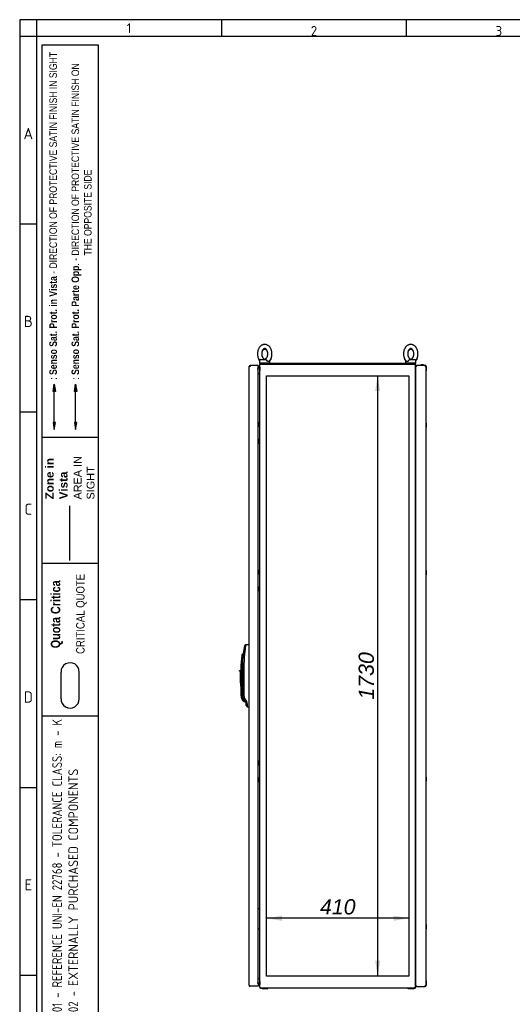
# Paper-space layout 'Layout1' of a CAD drawing. Extents: x 100 to 6593, y 169 to 4601.
# Tile 2 of 8: x 100 to 1520, y 1764 to 4601. Entities that reach past the tile are written whole.
import ezdxf
from ezdxf.lldxf.tags import DXFTag

# ---------------------------------------------------------------- set-up
doc = ezdxf.new("R2010")
doc.units = 0
doc.header["$LTSCALE"] = 16
doc.layers.get('0').update_dxf_attribs({"linetype": 'CONTINUOUS'})
for name, color, linetype in [('_TRANSLATION', 7, 'CONTINUOUS'), ('AE00100_03', 7, 'CONTINUOUS'), ('AE00198_03', 7, 'CONTINUOUS'), ('AE00219_03', 7, 'CONTINUOUS'), ('AE00500_10', 7, 'CONTINUOUS'), ('AE00715_01', 7, 'CONTINUOUS'), ('AE00992_10', 7, 'CONTINUOUS'), ('DEFAULT', 7, 'CONTINUOUS'), ('DV2__TRANSLATION', 7, 'CONTINUOUS'), ('F0000000_02', 7, 'CONTINUOUS'), ('F0000000_08', 7, 'CONTINUOUS'), ('F0000000_47', 7, 'CONTINUOUS'), ('F0000000_48', 7, 'CONTINUOUS'), ('F0000000_87', 7, 'CONTINUOUS'), ('F0000000_91', 7, 'CONTINUOUS'), ('F0000001_37', 7, 'CONTINUOUS')]:
    doc.layers.add(name, color=color, linetype=linetype)
doc.styles.add('SEACAD_ARIAL', font='arial.ttf')
doc.styles.add('SEACAD_ARIALI', font='ariali.ttf')
tags = doc.linetypes.add('CENTER2', pattern=[28.575, 19.05, -3.175, 3.175, -3.175]).pattern_tags.tags
tags[10:11] = [DXFTag(74, 4), DXFTag(75, 0), DXFTag(340, '0'), DXFTag(46, 0.0), DXFTag(50, 0.0), DXFTag(44, 0.0), DXFTag(45, 0.0)]
tags[8:9] = [DXFTag(74, 4), DXFTag(75, 0), DXFTag(340, '0'), DXFTag(46, 0.0), DXFTag(50, 0.0), DXFTag(44, 0.0), DXFTag(45, 0.0)]
tags[6:7] = [DXFTag(74, 4), DXFTag(75, 0), DXFTag(340, '0'), DXFTag(46, 0.0), DXFTag(50, 0.0), DXFTag(44, 0.0), DXFTag(45, 0.0)]
tags[4:5] = [DXFTag(74, 4), DXFTag(75, 0), DXFTag(340, '0'), DXFTag(46, 0.0), DXFTag(50, 0.0), DXFTag(44, 0.0), DXFTag(45, 0.0)]
tags = doc.linetypes.add('DASHDOT2', pattern=[12.7, 6.35, -3.175, 0, -3.175]).pattern_tags.tags
tags[10:11] = [DXFTag(74, 4), DXFTag(75, 0), DXFTag(340, '0'), DXFTag(46, 0.0), DXFTag(50, 0.0), DXFTag(44, 0.0), DXFTag(45, 0.0)]
tags[8:9] = [DXFTag(74, 4), DXFTag(75, 0), DXFTag(340, '0'), DXFTag(46, 0.0), DXFTag(50, 0.0), DXFTag(44, 0.0), DXFTag(45, 0.0)]
tags[6:7] = [DXFTag(74, 4), DXFTag(75, 0), DXFTag(340, '0'), DXFTag(46, 0.0), DXFTag(50, 0.0), DXFTag(44, 0.0), DXFTag(45, 0.0)]
tags[4:5] = [DXFTag(74, 4), DXFTag(75, 0), DXFTag(340, '0'), DXFTag(46, 0.0), DXFTag(50, 0.0), DXFTag(44, 0.0), DXFTag(45, 0.0)]
tags = doc.linetypes.add('HIDDEN2', pattern=[4.7625, 3.175, -1.5875]).pattern_tags.tags
tags[6:7] = [DXFTag(74, 4), DXFTag(75, 0), DXFTag(340, '0'), DXFTag(46, 0.0), DXFTag(50, 0.0), DXFTag(44, 0.0), DXFTag(45, 0.0)]
tags[4:5] = [DXFTag(74, 4), DXFTag(75, 0), DXFTag(340, '0'), DXFTag(46, 0.0), DXFTag(50, 0.0), DXFTag(44, 0.0), DXFTag(45, 0.0)]
doc.dimstyles.new('ISO', dxfattribs={"dimtxt": 16.5, "dimasz": 16.5, "dimexe": 8.25, "dimexo": 8.25, "dimgap": 4.125, "dimtad": 1, "dimdec": 1, "dimtxsty": 'SEACAD_ARIAL', "dimblk1": '_SE_FILLED', "dimblk2": '_SE_FILLED', "dimsah": 1, "dimcen": 8.25, "dimazin": 3, "dimtfac": 0.7, "dimtdec": 3, "dimtmove": 0, "dimatfit": 3})

# ---------------------------------------------------------------- blocks, each defined once
blk = doc.blocks.new('DMBLK189')
at = {"layer": '_TRANSLATION', "linetype": 'CONTINUOUS'}
for points in [[(1124.6, 3531.6), (1139.3, 3531.6), (1132, 3575.6)], [(1124.6, 1889.6), (1132, 1845.6), (1139.3, 1889.6)]]:
    blk.add_hatch(color=7, dxfattribs=at).paths.add_polyline_path(points)
at = {"layer": '_TRANSLATION', "color": 7, "linetype": 'CONTINUOUS'}
blk.add_line((1132, 1845.6), (1132, 3575.6), dxfattribs=at)
at = {"layer": '_TRANSLATION', "color": 7, "linetype": 'CONTINUOUS', "style": 'SEACAD_ARIALI'}
blk.add_text('1730', height=44, rotation=90, dxfattribs=at).set_placement((1121, 2642.2))
blk = doc.blocks.new('_SE_FILLED')
at = {"color": 0}
blk.add_line((0, 0), (-1, 0), dxfattribs=at)
blk.add_solid([(0, 0), (-1, -0.1665), (-1, 0.1665), (0, 0)], dxfattribs=at)
blk = doc.blocks.new('DMBLK190')
at = {"layer": '_TRANSLATION', "linetype": 'CONTINUOUS'}
for points in [[(855.8, 2019.6), (811.8, 2012.2), (855.8, 2004.9)], [(1177.8, 2019.6), (1177.8, 2004.9), (1221.8, 2012.2)]]:
    blk.add_hatch(color=7, dxfattribs=at).paths.add_polyline_path(points)
at = {"layer": '_TRANSLATION', "color": 7, "linetype": 'CONTINUOUS'}
blk.add_line((1221.8, 2012.2), (811.8, 2012.2), dxfattribs=at)
at = {"layer": '_TRANSLATION', "color": 7, "linetype": 'CONTINUOUS', "style": 'SEACAD_ARIALI'}
blk.add_text('410', height=44, dxfattribs=at).set_placement((965.5, 2023.2))

psp = doc.layouts.get("Layout1")

# ---------------------------------------------------------------- hatches: boundary and pattern name
at = {"linetype": 'CONTINUOUS'}
for points in [[(195.89, 3530.05), (202.87, 3530.05), (199.38, 3550.98)], [(257.61, 3530.05), (264.59, 3530.05), (261.1, 3550.98)], [(195.89, 3441.08), (199.38, 3420.14), (202.87, 3441.08)], [(257.61, 3441.08), (261.1, 3420.14), (264.59, 3441.08)]]:
    psp.add_hatch(color=7, dxfattribs=at).paths.add_polyline_path(points)

# ---------------------------------------------------------------- linework, layer by layer
at = {"color": 7, "linetype": 'CONTINUOUS'}
for p, q in [((99.75, 4601.42), (99.75, 175.35)), ((6593.47, 4601.42), (99.75, 4601.42)), ((681.28, 4601.42), (681.28, 4552.95)), ((1214.35, 4601.42), (1214.35, 4552.95)), ((148.21, 4011.81), (99.75, 4011.81)), ((199.38, 3441.08), (199.38, 3530.05)), ((148.21, 3470.67), (99.75, 3470.67)), ((325.9, 3397.56), (164.37, 3397.56)), ((325.9, 3034.36), (164.37, 3034.36)), ((325.9, 3034.36), (164.37, 3034.36)), ((148.21, 2929.52), (99.75, 2929.52)), ((219.04, 2644.78), (219.04, 2721.71)), ((271.38, 2644.78), (271.38, 2721.71)), ((325.9, 2594.36), (164.37, 2594.36)), ((148.21, 2388.38), (99.75, 2388.38)), ((148.21, 1847.24), (99.75, 1847.24))]:
    psp.add_line(p, q, dxfattribs=at)
at = {"color": 7, "linetype": 'HIDDEN2'}
psp.add_line((261.1, 3441.08), (261.1, 3530.05), dxfattribs=at)
at = {"color": 7, "linetype": 'DASHDOT2'}
psp.add_line((244.44, 3043.36), (244.44, 3200.37), dxfattribs=at)
at = {"color": 7, "linetype": 'CONTINUOUS'}
for points in [[(195.89, 3530.05), (199.38, 3550.98), (202.87, 3530.05), (195.89, 3530.05)], [(257.61, 3530.05), (261.1, 3550.98), (264.59, 3530.05), (257.61, 3530.05)], [(195.89, 3441.08), (199.38, 3420.14), (202.87, 3441.08), (195.89, 3441.08)], [(257.61, 3441.08), (261.1, 3420.14), (264.59, 3441.08), (257.61, 3441.08)]]:
    psp.add_lwpolyline(points, dxfattribs=at)
at = {"layer": 'AE00100_03', "color": 7, "linetype": 'CONTINUOUS'}
psp.add_line((1262.98, 3606.93), (1257.58, 3606.93), dxfattribs=at)
for centre, start, end in [((1257.58, 3605.63), 90, 180), ((1262.98, 3605.63), 0, 90)]:
    psp.add_arc(centre, 1.3, start, end, dxfattribs=at)
at = {"layer": 'AE00198_03', "color": 7, "linetype": 'CONTINUOUS'}
for p, q in [((787.08, 3438.38), (787.08, 3427.88)), ((787.78, 3438.38), (787.08, 3438.38)), ((787.08, 3427.88), (787.78, 3427.88)), ((787.08, 3393.38), (787.08, 3382.88)), ((787.78, 3393.38), (787.08, 3393.38)), ((787.08, 3382.88), (787.78, 3382.88)), ((787.08, 3013.38), (787.08, 3002.88)), ((787.78, 3013.38), (787.08, 3013.38)), ((787.08, 3002.88), (787.78, 3002.88)), ((787.08, 2968.38), (787.08, 2957.88)), ((787.78, 2968.38), (787.08, 2968.38)), ((787.08, 2957.88), (787.78, 2957.88)), ((787.08, 2463.38), (787.08, 2452.88)), ((787.78, 2463.38), (787.08, 2463.38)), ((787.08, 2452.88), (787.78, 2452.88)), ((787.08, 2418.38), (787.08, 2407.88)), ((787.78, 2418.38), (787.08, 2418.38)), ((787.08, 2407.88), (787.78, 2407.88)), ((787.08, 2027.88), (787.08, 2038.38)), ((787.78, 2038.38), (787.08, 2038.38)), ((787.08, 2027.88), (787.78, 2027.88)), ((787.08, 1982.88), (787.08, 1993.38)), ((787.78, 1993.38), (787.08, 1993.38)), ((787.08, 1982.88), (787.78, 1982.88))]:
    psp.add_line(p, q, dxfattribs=at)
at = {"layer": 'AE00219_03', "color": 7, "linetype": 'CONTINUOUS'}
for p, q in [((1271.48, 3601.63), (1271.28, 3601.63)), ((1271.28, 3589.63), (1271.48, 3589.63)), ((1271.48, 3601.63), (1271.48, 3589.63)), ((1271.48, 3439.13), (1271.28, 3439.13)), ((1271.48, 3439.13), (1271.48, 3427.13)), ((1271.28, 3427.13), (1271.48, 3427.13)), ((1271.48, 3014.13), (1271.28, 3014.13)), ((1271.48, 3014.13), (1271.48, 3002.13)), ((1271.28, 3002.13), (1271.48, 3002.13)), ((1271.48, 2419.13), (1271.28, 2419.13)), ((1271.48, 2419.13), (1271.48, 2407.13)), ((1271.28, 2407.13), (1271.48, 2407.13)), ((1271.48, 1994.13), (1271.28, 1994.13)), ((1271.48, 1994.13), (1271.48, 1982.13)), ((1271.28, 1982.13), (1271.48, 1982.13)), ((1271.48, 1831.63), (1271.28, 1831.63)), ((1271.28, 1819.63), (1271.48, 1819.63)), ((1271.48, 1831.63), (1271.48, 1819.63))]:
    psp.add_line(p, q, dxfattribs=at)
at = {"layer": 'AE00500_10', "color": 7, "linetype": 'CONTINUOUS'}
for p, q in [((791.78, 3600.33), (792.28, 3600.33)), ((791.78, 3600.3), (791.78, 3600.33)), ((791.78, 3600.3), (791.78, 3595.65)), ((791.78, 3595.6), (791.78, 3595.65)), ((791.78, 3595.6), (791.78, 3590.95)), ((791.78, 3590.93), (791.78, 3590.95)), ((792.28, 3590.93), (791.78, 3590.93)), ((1241.28, 3600.33), (1241.78, 3600.33)), ((1241.78, 3590.93), (1241.28, 3590.93)), ((1241.78, 3438.55), (1241.28, 3438.55)), ((1241.28, 3427.71), (1241.78, 3427.71)), ((1241.78, 3393.55), (1241.28, 3393.55)), ((1241.28, 3382.71), (1241.78, 3382.71)), ((1241.78, 3013.55), (1241.28, 3013.55)), ((1241.28, 3002.71), (1241.78, 3002.71)), ((1241.78, 2968.55), (1241.28, 2968.55)), ((1241.28, 2957.71), (1241.78, 2957.71)), ((1241.78, 2463.55), (1241.28, 2463.55)), ((1241.28, 2452.71), (1241.78, 2452.71)), ((1241.78, 2418.55), (1241.28, 2418.55)), ((1241.28, 2407.71), (1241.78, 2407.71)), ((1241.78, 2038.55), (1241.28, 2038.55)), ((1241.28, 2027.71), (1241.78, 2027.71)), ((1241.78, 1993.55), (1241.28, 1993.55)), ((1241.28, 1982.71), (1241.78, 1982.71)), ((791.78, 1830.33), (792.28, 1830.33)), ((791.78, 1830.3), (791.78, 1830.33)), ((791.78, 1830.3), (791.78, 1825.65)), ((791.78, 1825.6), (791.78, 1825.65)), ((791.78, 1825.6), (791.78, 1820.95)), ((791.78, 1820.93), (791.78, 1820.95)), ((792.28, 1820.93), (791.78, 1820.93)), ((1241.28, 1830.33), (1241.78, 1830.33)), ((1241.78, 1820.93), (1241.28, 1820.93))]:
    psp.add_line(p, q, dxfattribs=at)
at = {"layer": 'AE00715_01', "color": 7, "linetype": 'CONTINUOUS'}
for p, q in [((791.28, 3619.13), (791.28, 3612.13)), ((821.28, 3612.13), (791.28, 3612.13)), ((791.28, 3612.13), (791.28, 3610.63)), ((795.08, 3610.63), (791.28, 3610.63)), ((794.28, 3622.13), (809.59, 3622.13)), ((821.28, 3612.13), (821.28, 3619.13)), ((821.28, 3610.63), (821.28, 3612.13)), ((1212.28, 3619.13), (1212.28, 3612.13)), ((1242.28, 3612.13), (1212.28, 3612.13)), ((1212.28, 3612.13), (1212.28, 3610.63)), ((1223.98, 3622.13), (1239.28, 3622.13)), ((1242.28, 3610.63), (1238.48, 3610.63)), ((1242.28, 3612.13), (1242.28, 3619.13)), ((1242.28, 3610.63), (1242.28, 3612.13))]:
    psp.add_line(p, q, dxfattribs=at)
for centre, start, end in [((794.28, 3619.13), 90, 180), ((818.28, 3619.13), 0, 10.49908), ((1215.28, 3619.13), 169.45165, 180), ((1239.28, 3619.13), 0, 90)]:
    psp.add_arc(centre, 3, start, end, dxfattribs=at)
for points, knots in [([(806.28, 3665.63), (805.67, 3665.61), (804.37, 3665.57), (802.1, 3665.16), (799.7, 3664.34), (797.38, 3663.16), (795.19, 3661.64), (793.16, 3659.79), (791.32, 3657.63), (789.68, 3655.18), (788.28, 3652.48), (787.14, 3649.58), (786.27, 3646.51), (785.7, 3643.33), (785.41, 3640.08), (785.43, 3636.81), (785.75, 3633.56), (786.36, 3630.38), (787.27, 3627.3), (788.46, 3624.38), (789.84, 3621.81), (790.88, 3620.31), (791.38, 3619.65)], [0, 0, 0, 0, 0.02980923, 0.07501223, 0.12022554, 0.16577384, 0.21192284, 0.25882351, 0.30648961, 0.35481088, 0.4036043, 0.45268022, 0.50188666, 0.55112672, 0.60038415, 0.64967612, 0.69903741, 0.74849653, 0.79809054, 0.84783795, 0.89771944, 0.93858819, 0.93858819, 0.93858819, 0.93858819]), ([(818.75, 3616.95), (819.08, 3617.25), (820, 3618.1), (821.5, 3619.98), (823.1, 3622.44), (824.47, 3625.18), (825.57, 3628.11), (826.4, 3631.2), (826.93, 3634.39), (827.17, 3637.64), (827.11, 3640.91), (826.75, 3644.16), (826.1, 3647.33), (825.15, 3650.39), (823.91, 3653.28), (822.4, 3655.98), (820.63, 3658.42), (818.62, 3660.57), (816.41, 3662.38), (814.04, 3663.81), (811.54, 3664.84), (809.07, 3665.46), (807.25, 3665.62), (806.39, 3665.63), (806.28, 3665.63)], [0, 0, 0, 0, 0.0208768, 0.0686522, 0.1170593, 0.1659101, 0.2150188, 0.2642384, 0.3134865, 0.3627528, 0.412058, 0.4614364, 0.5109186, 0.5605398, 0.6103146, 0.6602132, 0.7101014, 0.7597788, 0.8089798, 0.8574401, 0.9049893, 0.9516178, 0.9945962, 1, 1, 1, 1]), ([(1227.28, 3665.63), (1226.67, 3665.61), (1225.37, 3665.57), (1223.1, 3665.16), (1220.7, 3664.34), (1218.38, 3663.16), (1216.19, 3661.64), (1214.16, 3659.79), (1212.32, 3657.63), (1210.68, 3655.18), (1209.28, 3652.48), (1208.14, 3649.58), (1207.27, 3646.51), (1206.7, 3643.33), (1206.41, 3640.08), (1206.43, 3636.81), (1206.75, 3633.56), (1207.36, 3630.38), (1208.27, 3627.3), (1209.46, 3624.38), (1210.93, 3621.64), (1212.67, 3619.2), (1214.03, 3617.58), (1214.77, 3616.96), (1214.81, 3616.92)], [0, 0, 0, 0, 0.029805, 0.0750015, 0.1202083, 0.16575, 0.2118924, 0.2587863, 0.3064456, 0.3547599, 0.4035463, 0.4526152, 0.5018145, 0.5510475, 0.6002979, 0.6495827, 0.6989369, 0.748389, 0.7979758, 0.8477161, 0.8975904, 0.9474777, 0.9971882, 1, 1, 1, 1]), ([(1242.2, 3619.64), (1242.28, 3619.76), (1242.95, 3620.67), (1244.1, 3622.44), (1245.47, 3625.18), (1246.57, 3628.11), (1247.4, 3631.2), (1247.93, 3634.39), (1248.17, 3637.64), (1248.11, 3640.91), (1247.75, 3644.16), (1247.1, 3647.33), (1246.15, 3650.39), (1244.91, 3653.28), (1243.4, 3655.98), (1241.63, 3658.42), (1239.62, 3660.57), (1237.41, 3662.38), (1235.04, 3663.81), (1232.54, 3664.84), (1230.07, 3665.46), (1228.25, 3665.62), (1227.39, 3665.63), (1227.28, 3665.63)], [0.06167631, 0.06167631, 0.06167631, 0.06167631, 0.06880122, 0.11720056, 0.16604357, 0.21514443, 0.26435613, 0.3135964, 0.36285483, 0.41215213, 0.46152263, 0.51099685, 0.56061017, 0.61037695, 0.66026759, 0.71014779, 0.75981722, 0.80901038, 0.85746291, 0.9050045, 0.95162556, 0.99459706, 1, 1, 1, 1]), ([(806.28, 3653.63), (806.45, 3653.62), (806.93, 3653.61), (807.82, 3653.41), (808.94, 3652.9), (810.08, 3652.08), (811.22, 3650.94), (812.31, 3649.46), (813.27, 3647.7), (814.06, 3645.7), (814.66, 3643.51), (815.03, 3641.19), (815.17, 3638.8), (815.07, 3636.41), (814.73, 3634.07), (814.16, 3631.86), (813.4, 3629.85), (812.47, 3628.07), (811.43, 3626.58), (810.32, 3625.39), (809.2, 3624.52), (808.09, 3623.94), (806.99, 3623.64), (805.92, 3623.6), (804.81, 3623.82), (803.69, 3624.32), (802.55, 3625.12), (801.41, 3626.24), (800.31, 3627.72), (799.34, 3629.46), (798.54, 3631.45), (797.93, 3633.63), (797.55, 3635.94), (797.4, 3638.33), (797.49, 3640.73), (797.82, 3643.07), (798.37, 3645.28), (799.13, 3647.31), (800.04, 3649.1), (801.08, 3650.61), (802.19, 3651.81), (803.31, 3652.7), (804.42, 3653.29), (805.42, 3653.58), (805.99, 3653.62), (806.28, 3653.63)], [0, 0, 0, 0, 0.0112059, 0.0382351, 0.0623321, 0.0850074, 0.109134, 0.1325173, 0.1556401, 0.1787252, 0.2018496, 0.2250458, 0.2482984, 0.2715679, 0.2947977, 0.3179303, 0.3409317, 0.3637969, 0.3865737, 0.4093693, 0.4324034, 0.4561313, 0.4813733, 0.509506, 0.5368102, 0.5610198, 0.583751, 0.6079402, 0.6313474, 0.654476, 0.6775614, 0.7006825, 0.7238752, 0.7471258, 0.7703955, 0.793629, 0.8167675, 0.8397759, 0.8626474, 0.8854262, 0.9082175, 0.9312311, 0.9549084, 0.9800467, 1, 1, 1, 1]), ([(798.41, 3643.76), (798.63, 3644.46), (799.13, 3645.81), (800.04, 3647.6), (801.08, 3649.11), (802.19, 3650.31), (803.31, 3651.2), (804.42, 3651.79), (805.42, 3652.08), (805.99, 3652.12), (806.28, 3652.13)], [0.81676746, 0.81676746, 0.81676746, 0.81676746, 0.83977595, 0.86264736, 0.88542624, 0.90821748, 0.9312311, 0.95490844, 0.98004669, 1, 1, 1, 1]), ([(806.28, 3652.13), (806.45, 3652.12), (806.93, 3652.11), (807.82, 3651.91), (808.94, 3651.4), (810.08, 3650.58), (811.22, 3649.44), (812.31, 3647.96), (813.27, 3646.2), (813.8, 3644.87), (814.03, 3644.17)], [0, 0, 0, 0, 0.0112059, 0.03823506, 0.06233214, 0.08500736, 0.10913397, 0.13251729, 0.15564013, 0.17872524, 0.17872524, 0.17872524, 0.17872524]), ([(1227.28, 3653.63), (1227.45, 3653.62), (1227.93, 3653.61), (1228.82, 3653.41), (1229.94, 3652.9), (1231.08, 3652.08), (1232.22, 3650.94), (1233.31, 3649.46), (1234.27, 3647.7), (1235.06, 3645.7), (1235.66, 3643.51), (1236.03, 3641.19), (1236.17, 3638.8), (1236.07, 3636.41), (1235.73, 3634.07), (1235.16, 3631.86), (1234.4, 3629.85), (1233.47, 3628.07), (1232.43, 3626.58), (1231.32, 3625.39), (1230.2, 3624.52), (1229.09, 3623.94), (1227.99, 3623.64), (1226.92, 3623.6), (1225.81, 3623.82), (1224.69, 3624.32), (1223.55, 3625.12), (1222.41, 3626.24), (1221.31, 3627.72), (1220.34, 3629.46), (1219.54, 3631.45), (1218.93, 3633.63), (1218.55, 3635.94), (1218.4, 3638.33), (1218.49, 3640.73), (1218.82, 3643.07), (1219.37, 3645.28), (1220.13, 3647.31), (1221.04, 3649.1), (1222.08, 3650.61), (1223.19, 3651.81), (1224.31, 3652.7), (1225.42, 3653.29), (1226.42, 3653.58), (1226.99, 3653.62), (1227.28, 3653.63)], [0, 0, 0, 0, 0.0112059, 0.0382351, 0.0623321, 0.0850074, 0.109134, 0.1325173, 0.1556401, 0.1787252, 0.2018496, 0.2250458, 0.2482984, 0.2715679, 0.2947977, 0.3179303, 0.3409317, 0.3637969, 0.3865737, 0.4093693, 0.4324034, 0.4561313, 0.4813733, 0.509506, 0.5368102, 0.5610198, 0.583751, 0.6079402, 0.6313474, 0.654476, 0.6775614, 0.7006825, 0.7238752, 0.7471258, 0.7703955, 0.793629, 0.8167675, 0.8397759, 0.8626474, 0.8854262, 0.9082175, 0.9312311, 0.9549084, 0.9800467, 1, 1, 1, 1]), ([(1219.41, 3643.76), (1219.63, 3644.46), (1220.13, 3645.81), (1221.04, 3647.6), (1222.08, 3649.11), (1223.19, 3650.31), (1224.31, 3651.2), (1225.42, 3651.79), (1226.42, 3652.08), (1226.99, 3652.12), (1227.28, 3652.13)], [0.81676746, 0.81676746, 0.81676746, 0.81676746, 0.83977595, 0.86264736, 0.88542624, 0.90821748, 0.9312311, 0.95490844, 0.98004669, 1, 1, 1, 1]), ([(1227.28, 3652.13), (1227.45, 3652.12), (1227.93, 3652.11), (1228.82, 3651.91), (1229.94, 3651.4), (1231.08, 3650.58), (1232.22, 3649.44), (1233.31, 3647.96), (1234.27, 3646.2), (1234.8, 3644.87), (1235.03, 3644.17)], [0, 0, 0, 0, 0.0112059, 0.03823506, 0.06233214, 0.08500736, 0.10913397, 0.13251729, 0.15564013, 0.17872524, 0.17872524, 0.17872524, 0.17872524]), ([(786.89, 3627.12), (787.02, 3626.69), (787.49, 3625.24), (788.46, 3622.88), (789.84, 3620.31), (790.88, 3618.81), (791.38, 3618.15)], [0.77679264, 0.77679264, 0.77679264, 0.77679264, 0.79797584, 0.8477161, 0.89759043, 0.93845302, 0.93845302, 0.93845302, 0.93845302]), ([(809.59, 3622.13), (809.72, 3622.13), (809.85, 3622.11), (810.11, 3622.03), (810.24, 3621.96), (810.5, 3621.8), (810.63, 3621.71), (810.89, 3621.48), (811.02, 3621.35), (811.28, 3621.06), (811.41, 3620.91), (811.67, 3620.58), (811.79, 3620.41), (812.16, 3619.88), (812.39, 3619.5), (812.59, 3619.13)], [0, 0, 0, 0, 0.125, 0.125, 0.25, 0.25, 0.375, 0.375, 0.5, 0.5, 0.625, 0.625, 0.75, 0.75, 1, 1, 1, 1]), ([(818.77, 3616.92), (818.65, 3616.8), (818.53, 3616.7), (818.25, 3616.52), (818.1, 3616.44), (817.78, 3616.31), (817.61, 3616.26), (817.26, 3616.19), (817.08, 3616.18), (816.71, 3616.18), (816.52, 3616.19), (816.13, 3616.26), (815.93, 3616.31), (815.53, 3616.44), (815.33, 3616.52), (814.94, 3616.71), (814.74, 3616.82), (814.16, 3617.21), (813.79, 3617.52), (813.29, 3618.07), (813.13, 3618.27), (812.84, 3618.68), (812.71, 3618.9), (812.59, 3619.13)], [0.25625216, 0.25625216, 0.25625216, 0.25625216, 0.3125, 0.3125, 0.375, 0.375, 0.4375, 0.4375, 0.5, 0.5, 0.5625, 0.5625, 0.625, 0.625, 0.6875, 0.6875, 0.75, 0.75, 0.875, 0.875, 0.9375, 0.9375, 1, 1, 1, 1]), ([(821.2, 3618.14), (821.28, 3618.26), (821.95, 3619.17), (823.1, 3620.94), (824.47, 3623.68), (825.35, 3626.02), (825.77, 3627.43), (825.88, 3627.84)], [0.06167631, 0.06167631, 0.06167631, 0.06167631, 0.06880122, 0.11720056, 0.16604357, 0.21514443, 0.2346125, 0.2346125, 0.2346125, 0.2346125]), ([(1207.89, 3627.12), (1208.02, 3626.69), (1208.49, 3625.24), (1209.46, 3622.88), (1210.84, 3620.31), (1211.88, 3618.81), (1212.38, 3618.15)], [0.77690428, 0.77690428, 0.77690428, 0.77690428, 0.79809054, 0.84783795, 0.89771944, 0.93858819, 0.93858819, 0.93858819, 0.93858819]), ([(1220.98, 3619.13), (1220.74, 3618.68), (1220.45, 3618.26), (1219.78, 3617.52), (1219.41, 3617.21), (1218.84, 3616.83), (1218.64, 3616.71), (1218.24, 3616.52), (1218.04, 3616.44), (1217.65, 3616.31), (1217.45, 3616.26), (1217.06, 3616.19), (1216.86, 3616.18), (1216.49, 3616.18), (1216.31, 3616.19), (1215.96, 3616.26), (1215.79, 3616.31), (1215.47, 3616.44), (1215.32, 3616.52), (1215.04, 3616.7), (1214.92, 3616.8), (1214.8, 3616.91)], [0, 0, 0, 0, 0.125, 0.125, 0.25, 0.25, 0.3125, 0.3125, 0.375, 0.375, 0.4375, 0.4375, 0.5, 0.5, 0.5625, 0.5625, 0.625, 0.625, 0.6875, 0.6875, 0.74337434, 0.74337434, 0.74337434, 0.74337434]), ([(1220.98, 3619.13), (1221.18, 3619.5), (1221.4, 3619.87), (1221.77, 3620.41), (1221.9, 3620.58), (1222.15, 3620.9), (1222.28, 3621.06), (1222.54, 3621.34), (1222.67, 3621.47), (1222.93, 3621.7), (1223.07, 3621.8), (1223.33, 3621.96), (1223.46, 3622.02), (1223.72, 3622.11), (1223.85, 3622.13), (1223.98, 3622.13)], [0, 0, 0, 0, 0.25, 0.25, 0.375, 0.375, 0.5, 0.5, 0.625, 0.625, 0.75, 0.75, 0.875, 0.875, 1, 1, 1, 1]), ([(1242.2, 3618.14), (1242.28, 3618.26), (1242.95, 3619.17), (1244.1, 3620.94), (1245.47, 3623.68), (1246.35, 3626.02), (1246.77, 3627.43), (1246.88, 3627.84)], [0.06152637, 0.06152637, 0.06152637, 0.06152637, 0.06865217, 0.11705926, 0.16591009, 0.21501881, 0.23449, 0.23449, 0.23449, 0.23449])]:
    psp.add_open_spline(points, degree=3, knots=knots, dxfattribs=at)
at = {"layer": 'AE00992_10', "color": 7, "linetype": 'CONTINUOUS'}
for p, q in [((743.62, 2762.96), (745.63, 2782.69)), ((749.04, 2782.2), (745.63, 2782.69)), ((751.36, 2799.77), (747.98, 2796.87)), ((761.23, 2800.12), (761.53, 2800.13)), ((742.49, 2761.62), (739.51, 2761.97)), ((744, 2774.47), (741.05, 2772.02)), ((743.12, 2745.13), (743.6, 2761.62)), ((743.6, 2761.62), (743.62, 2762.96)), ((744.79, 2774.47), (744, 2774.47)), ((733.53, 2724.14), (733.53, 2726.14)), ((733.53, 2726.14), (736.03, 2726.14)), ((736.03, 2724.14), (733.53, 2724.14)), ((736.03, 2726.14), (738.53, 2726.14)), ((736.03, 2726.14), (736.03, 2724.14)), ((736.03, 2690.14), (736.03, 2724.14)), ((738.53, 2726.14), (738.53, 2745.13)), ((738.53, 2726.14), (738.53, 2690.14)), ((741.53, 2745.13), (741.53, 2652.75)), ((743.12, 2652.79), (743.12, 2745.13)), ((746.48, 2745.13), (746.48, 2652.79)), ((736.03, 2690.14), (736.03, 2681.14)), ((738.53, 2690.14), (736.03, 2690.14)), ((736.03, 2681.14), (738.53, 2681.14)), ((738.53, 2690.14), (738.53, 2689.41)), ((738.53, 2652.75), (738.53, 2689.41)), ((744.39, 2638.61), (742.1, 2641.34)), ((744.39, 2638.61), (746.41, 2636.59)), ((746.02, 2642.28), (746.08, 2642.19)), ((747.02, 2640.81), (746.08, 2642.19)), ((746.77, 2640.48), (747.69, 2639.92)), ((749.76, 2642.95), (747.02, 2640.81)), ((750.04, 2636.78), (747.02, 2640.81)), ((749.76, 2642.95), (752.77, 2638.92)), ((752.77, 2638.92), (750.04, 2636.78)), ((752.77, 2638.92), (754.26, 2636.42)), ((746.41, 2636.59), (751.53, 2634.47)), ((751.54, 2634.78), (750.04, 2636.78)), ((754.26, 2636.42), (751.54, 2634.78)), ((752.53, 2624.9), (752.53, 2631.78)), ((755.94, 2629.98), (752.53, 2631.78)), ((752.53, 2624.9), (755.98, 2621.32)), ((755.98, 2621.32), (755.98, 2621.32)), ((761.53, 2621.13), (761.23, 2621.14))]:
    psp.add_line(p, q, dxfattribs=at)
for centre, radius, start, end in [((1016.21, 2745.13), 273.17, 169.08089, 172.09577), ((1015.72, 2745.15), 269.24, 172.09048, 180.0053), ((1030.85, 2753.96), 283.21, 170.69176, 174.27705), ((883.5, 2745.13), 144.97, 173.33005, 180), ((883.5, 2745.13), 144.97, 169.30782, 173.33005), ((883.5, 2745.13), 141.97, 173.33005, 180), ((980.81, 2740.24), 239.28, 171.77545, 174.8738), ((1016.21, 2745.13), 273.17, 173.69729, 173.79669), ((758.53, 2652.75), 20, 180, 214.77209), ((758.53, 2652.75), 17, 180, 226.22916), ((740.98, 2622.36), 19.02, 72.2752, 86.62011), ((762.93, 2652.8), 16.44, 180.02221, 216.78899), ((747.53, 2631.78), 5, 359.9994, 36.81119), ((743.27, 2630.11), 12.67, 359.39373, 29.84747), ((971.27, 2626.74), 215.35, 179.13947, 181.44216)]:
    psp.add_arc(centre, radius, start, end, dxfattribs=at)
for centre, major_axis, start_param, end_param in [((761.84, 2782.63), (501.44, 17.51), 1.5707963, 1.590473), ((761.84, 2638.63), (501.44, -17.51), 4.7019272, 4.712389)]:
    psp.add_ellipse(centre, major_axis=major_axis, ratio=0.0348783, start_param=start_param, end_param=end_param, dxfattribs=at)
for points, degree, knots in [([(746.02, 2642.28), (744.6, 2644.65), (743.86, 2647.34), (743.11, 2650.04), (743.12, 2652.79)], 2, [0, 0, 0, 0.5, 0.5, 1, 1, 1]), ([(750.41, 2636.28), (750.45, 2636.22), (750.52, 2636.1), (750.62, 2635.94), (750.72, 2635.78), (750.81, 2635.63), (750.9, 2635.49), (750.98, 2635.35), (751.06, 2635.23), (751.13, 2635.12), (751.19, 2635.01), (751.25, 2634.92), (751.31, 2634.83), (751.35, 2634.75), (751.4, 2634.69), (751.43, 2634.63), (751.46, 2634.58), (751.49, 2634.54), (751.51, 2634.51), (751.52, 2634.48), (751.53, 2634.47), (751.53, 2634.47), (751.53, 2634.47)], 3, [0, 0, 0, 0, 0.02593249, 0.05174303, 0.0774354, 0.10301342, 0.12848096, 0.15384194, 0.17910034, 0.20426017, 0.22932552, 0.2543005, 0.27918926, 0.30399602, 0.32872501, 0.35338052, 0.37796688, 0.40248846, 0.42694963, 0.45135484, 0.47570855, 0.50001523, 0.50001523, 0.50001523, 0.50001523])]:
    psp.add_open_spline(points, degree=degree, knots=knots, dxfattribs=at)
at = {"layer": 'DEFAULT', "color": 7, "linetype": 'CONTINUOUS'}
for p, q in [((148.21, 4601.42), (148.21, 175.35)), ((6593.47, 4552.95), (99.75, 4552.95)), ((164.37, 456), (164.37, 4528.72)), ((164.37, 4528.72), (325.9, 4528.72)), ((325.9, 4528.72), (325.9, 456))]:
    psp.add_line(p, q, dxfattribs=at)
for centre, start, end in [((245.21, 2722.49), 358.29915, 181.70085), ((245.21, 2644), 178.29915, 1.70085)]:
    psp.add_arc(centre, 26.18, start, end, dxfattribs=at)
at = {"layer": 'DV2__TRANSLATION', "color": 7, "linetype": 'CENTER2'}
for p, q in [((811.78, 1845.63), (811.78, 3575.63)), ((811.78, 3575.63), (1221.78, 3575.63)), ((1221.78, 3575.63), (1221.78, 1845.63)), ((1221.78, 1845.63), (811.78, 1845.63))]:
    psp.add_line(p, q, dxfattribs=at)
at = {"layer": 'F0000000_02', "color": 7, "linetype": 'CONTINUOUS'}
for p, q in [((798.78, 3610.63), (798.78, 3612.13)), ((813.78, 3612.13), (813.78, 3610.63)), ((1219.78, 3610.63), (1219.78, 3612.13)), ((1234.78, 3612.13), (1234.78, 3610.63)), ((798.78, 1808.88), (798.78, 1810.63)), ((800.78, 1808.63), (799.03, 1808.63)), ((811.78, 1808.63), (800.78, 1808.63)), ((813.53, 1808.63), (811.78, 1808.63)), ((813.78, 1810.63), (813.78, 1808.88)), ((1219.78, 1808.88), (1219.78, 1810.63)), ((1221.78, 1808.63), (1220.03, 1808.63)), ((1232.78, 1808.63), (1221.78, 1808.63)), ((1234.53, 1808.63), (1232.78, 1808.63)), ((1234.78, 1810.63), (1234.78, 1808.88))]:
    psp.add_line(p, q, dxfattribs=at)
for centre, start, end in [((799.03, 1808.88), 180, 270), ((813.53, 1808.88), 270, 0), ((1220.03, 1808.88), 180, 270), ((1234.53, 1808.88), 270, 0)]:
    psp.add_arc(centre, 0.25, start, end, dxfattribs=at)
at = {"layer": 'F0000000_08', "color": 7, "linetype": 'CONTINUOUS'}
for p, q in [((787.03, 3439.63), (787.63, 3440.43)), ((787.78, 3381.13), (787.78, 3440.13)), ((788.19, 3440.63), (788.28, 3440.63)), ((788.28, 3440.63), (788.78, 3440.63)), ((788.78, 3440.63), (791.28, 3440.63)), ((791.28, 3440.63), (791.78, 3440.63)), ((787.63, 3380.83), (787.03, 3381.63)), ((788.03, 3380.63), (788.19, 3380.63)), ((788.28, 3380.63), (788.19, 3380.63)), ((788.78, 3380.63), (788.28, 3380.63)), ((791.28, 3380.63), (788.78, 3380.63)), ((791.78, 3380.63), (791.28, 3380.63)), ((787.03, 3014.63), (787.63, 3015.43)), ((787.78, 2956.13), (787.78, 3015.13)), ((788.19, 3015.63), (788.28, 3015.63)), ((788.28, 3015.63), (788.78, 3015.63)), ((788.78, 3015.63), (791.28, 3015.63)), ((791.28, 3015.63), (791.78, 3015.63)), ((787.63, 2955.83), (787.03, 2956.63)), ((788.03, 2955.63), (788.19, 2955.63)), ((788.28, 2955.63), (788.19, 2955.63)), ((788.78, 2955.63), (788.28, 2955.63)), ((791.28, 2955.63), (788.78, 2955.63)), ((791.78, 2955.63), (791.28, 2955.63)), ((787.03, 2464.63), (787.63, 2465.43)), ((787.78, 2406.13), (787.78, 2465.13)), ((788.19, 2465.63), (788.28, 2465.63)), ((788.28, 2465.63), (788.78, 2465.63)), ((788.78, 2465.63), (791.28, 2465.63)), ((791.28, 2465.63), (791.78, 2465.63)), ((787.63, 2405.83), (787.03, 2406.63)), ((788.03, 2405.63), (788.19, 2405.63)), ((788.28, 2405.63), (788.19, 2405.63)), ((788.78, 2405.63), (788.28, 2405.63)), ((791.28, 2405.63), (788.78, 2405.63)), ((791.78, 2405.63), (791.28, 2405.63)), ((787.03, 2039.63), (787.63, 2040.43)), ((787.78, 1981.13), (787.78, 2040.13)), ((788.19, 2040.63), (788.28, 2040.63)), ((788.28, 2040.63), (788.78, 2040.63)), ((788.78, 2040.63), (791.28, 2040.63)), ((791.28, 2040.63), (791.78, 2040.63)), ((787.63, 1980.83), (787.03, 1981.63)), ((788.03, 1980.63), (788.19, 1980.63)), ((788.28, 1980.63), (788.19, 1980.63)), ((788.78, 1980.63), (788.28, 1980.63)), ((791.28, 1980.63), (788.78, 1980.63)), ((791.78, 1980.63), (791.28, 1980.63))]:
    psp.add_line(p, q, dxfattribs=at)
for centre, start, end in [((788.03, 3440.13), 90, 143.1301), ((788.28, 3440.13), 90, 180), ((791.78, 3440.13), 0, 90), ((788.03, 3381.13), 216.8699, 270), ((788.28, 3381.13), 180, 270), ((791.78, 3381.13), 270, 0), ((788.03, 3015.13), 90, 143.1301), ((788.28, 3015.13), 90, 180), ((791.78, 3015.13), 0, 90), ((788.03, 2956.13), 216.8699, 270), ((788.28, 2956.13), 180, 270), ((791.78, 2956.13), 270, 0), ((788.03, 2465.13), 90, 143.1301), ((788.28, 2465.13), 90, 180), ((791.78, 2465.13), 0, 90), ((788.03, 2406.13), 216.8699, 270), ((788.28, 2406.13), 180, 270), ((791.78, 2406.13), 270, 0), ((788.03, 2040.13), 90, 143.1301), ((788.28, 2040.13), 90, 180), ((791.78, 2040.13), 0, 90), ((788.03, 1981.13), 216.8699, 270), ((788.28, 1981.13), 180, 270), ((791.78, 1981.13), 270, 0)]:
    psp.add_arc(centre, 0.5, start, end, dxfattribs=at)
at = {"layer": 'F0000000_47', "color": 7, "linetype": 'CONTINUOUS'}
psp.add_line((1238.48, 1810.63), (795.08, 1810.63), dxfattribs=at)
for centre, radius, start, end in [((790.98, 1837.83), 1.3, 0, 90), ((1242.58, 1837.83), 1.3, 127.97991, 180), ((795.08, 1813.43), 2.8, 180, 207.664), ((795.08, 1813.43), 2.8, 207.664, 270), ((1238.48, 1813.43), 2.8, 270, 332.336), ((1238.48, 1813.43), 2.8, 332.336, 0)]:
    psp.add_arc(centre, radius, start, end, dxfattribs=at)
at = {"layer": 'F0000000_48', "color": 7, "linetype": 'CONTINUOUS'}
psp.add_line((1238.48, 3610.63), (795.08, 3610.63), dxfattribs=at)
for centre, radius, start, end in [((795.08, 3607.83), 2.8, 152.336, 180), ((795.08, 3607.83), 2.8, 90, 152.336), ((1238.48, 3607.83), 2.8, 27.664, 90), ((1238.48, 3607.83), 2.8, 0, 27.664), ((790.98, 3583.43), 1.3, 270, 0), ((1242.58, 3583.43), 1.3, 180, 232.02009)]:
    psp.add_arc(centre, radius, start, end, dxfattribs=at)
at = {"layer": 'F0000000_87', "color": 7, "linetype": 'CONTINUOUS'}
for p, q in [((792.28, 1813.43), (792.28, 3607.83)), ((792.6, 3609.13), (795.08, 3609.13)), ((795.08, 3609.13), (1238.48, 3609.13)), ((1240.96, 3609.13), (1238.48, 3609.13)), ((1241.28, 1813.43), (1241.28, 3607.83)), ((787.03, 3582.13), (790.98, 3582.13)), ((790.98, 3582.13), (792.28, 3582.13)), ((1241.78, 3582.13), (1241.28, 3582.13)), ((787.03, 1839.13), (790.98, 1839.13)), ((790.98, 1839.13), (792.28, 1839.13)), ((1241.78, 1839.13), (1241.28, 1839.13)), ((792.6, 1812.13), (795.08, 1812.13)), ((795.08, 1812.13), (1238.48, 1812.13)), ((1240.96, 1812.13), (1238.48, 1812.13))]:
    psp.add_line(p, q, dxfattribs=at)
for centre, start, end in [((795.08, 3607.83), 152.336, 180), ((1238.48, 3607.83), 0, 27.664), ((795.08, 1813.43), 180, 207.664), ((1238.48, 1813.43), 332.336, 0)]:
    psp.add_arc(centre, 2.8, start, end, dxfattribs=at)
at = {"layer": 'F0000000_91', "color": 7, "linetype": 'CONTINUOUS'}
for p, q in [((764.35, 3605.13), (764.33, 3605.13)), ((764.35, 3605.13), (764.33, 3605.13)), ((787.03, 3605.13), (764.35, 3605.13)), ((787.03, 3605.13), (787.03, 3602.33)), ((761.53, 1818.93), (761.53, 3602.33)), ((764.33, 3602.33), (761.53, 3602.33)), ((784.73, 3595.13), (784.73, 3595.14)), ((784.73, 3595.14), (787.03, 3595.14)), ((784.78, 3595.13), (784.73, 3595.13)), ((784.78, 3595.13), (787.03, 3595.13)), ((787.03, 3602.33), (787.08, 3602.33)), ((787.03, 3595.14), (787.03, 3602.33)), ((787.03, 1826.13), (787.03, 3595.13)), ((787.08, 3602.33), (787.08, 3596.13)), ((761.53, 1818.93), (764.33, 1818.93)), ((764.35, 1816.13), (764.33, 1816.13)), ((764.33, 1816.13), (764.35, 1816.13)), ((787.03, 1816.13), (764.35, 1816.13)), ((784.73, 1826.13), (784.73, 1826.12)), ((784.78, 1826.13), (784.73, 1826.13)), ((784.73, 1826.12), (787.03, 1826.12)), ((784.78, 1826.13), (787.03, 1826.13)), ((787.03, 1826.12), (787.03, 1818.93)), ((787.03, 1818.93), (787.08, 1818.93)), ((787.03, 1818.93), (787.03, 1816.13)), ((787.08, 1825.13), (787.08, 1818.93))]:
    psp.add_line(p, q, dxfattribs=at)
for centre, radius, start, end in [((764.33, 3602.33), 2.8, 90, 180), ((938.33, 3602.48), 174, 179.12972, 180.05178), ((764.33, 1818.93), 2.8, 180, 270), ((938.33, 1818.77), 174, 179.94822, 180.87028)]:
    psp.add_arc(centre, radius, start, end, dxfattribs=at)
for centre, start_param, end_param in [((784.15, 3596.13), 4.542057, 4.712389), ((784.15, 1825.13), 4.712389, 4.882721)]:
    psp.add_ellipse(centre, major_axis=(0, 3), ratio=0.976296, start_param=start_param, end_param=end_param, dxfattribs=at)
at = {"layer": 'F0000001_37', "color": 7, "linetype": 'CONTINUOUS'}
for p, q in [((1241.78, 3604.13), (1243.28, 3604.13)), ((1241.78, 1817.13), (1241.78, 3604.13)), ((1243.28, 3604.13), (1244.58, 3602.83)), ((1243.79, 3605.63), (1243.79, 3603.63)), ((1243.79, 3605.63), (1268.46, 3605.63)), ((1243.79, 3603.63), (1244.58, 3602.83)), ((1268.48, 3605.63), (1268.46, 3605.63)), ((1271.28, 3604), (1271.09, 3603.8)), ((1268.48, 3602.83), (1271.28, 3602.83)), ((1271.28, 1818.43), (1271.28, 3602.83)), ((1241.78, 1817.13), (1243.28, 1817.13)), ((1241.78, 1815.63), (1241.78, 1817.13)), ((1241.78, 1817.13), (1243.29, 1817.13)), ((1243.28, 1817.13), (1244.58, 1818.43)), ((1243.29, 1817.13), (1244.58, 1818.43)), ((1243.29, 1815.63), (1243.29, 1817.13)), ((1268.48, 1818.43), (1271.28, 1818.43)), ((1271.09, 1817.45), (1271.28, 1817.26)), ((1241.78, 1815.63), (1243.29, 1815.63)), ((1243.29, 1815.63), (1268.46, 1815.63)), ((1268.48, 1815.63), (1268.46, 1815.63))]:
    psp.add_line(p, q, dxfattribs=at)
for centre, radius, start, end in [((1114.41, 3603.13), 154.07, 359.8886, 0.9299), ((1268.48, 3602.83), 2.8, 0, 90), ((1094.49, 1818.27), 174, 359.12972, 0.05178), ((1268.48, 1818.43), 2.8, 270, 360)]:
    psp.add_arc(centre, radius, start, end, dxfattribs=at)

# ---------------------------------------------------------------- texts
for s, insert, char_height, width, attachment_point in [('{\\fSolid Edge ANSI|b0||i0||c0|p34;\\C7;\\H28.268688;\\W1.;1}', (415.23, 4577.18), 28.2687, 31.8024, 5), ('{\\fSolid Edge ANSI|b0||i0||c0|p34;\\C7;\\H28.268688;\\W1.;2}', (948.29, 4554.95), 28.2687, 31.8024, 8), ('{\\fSolid Edge ANSI|b0||i0||c0|p34;\\C7;\\H28.268688;\\W1.;3}', (1481.36, 4554.95), 28.2687, 31.8024, 8), ('{\\fSolid Edge ANSI|b0||i0||c0|p34;\\C7;\\H32.307072;\\W1.;A}', (124.53, 4256.97), 32.3071, 36.3456, 8), ('{\\fSolid Edge ANSI|b0||i0||c0|p34;\\C7;\\H32.307072;\\W1.;B}', (124.59, 3715.83), 32.3071, 40.384, 8), ('{\\fSolid Edge ANSI|b0||i0||c0|p34;\\C7;\\H32.307072;\\W1.;C}', (124.56, 3174.68), 32.3071, 38.3648, 8), ('{\\fSolid Edge ANSI|b0||i0||c0|p34;\\C7;\\H32.307072;\\W1.;D}', (124.59, 2633.54), 32.3071, 40.384, 8), ('{\\fSolid Edge ANSI|b0||i0||c0|p34;\\C7;\\H32.307072;\\W1.;E}', (124.56, 2092.4), 32.3071, 38.3648, 8)]:
    psp.add_mtext(s, dxfattribs=dict(insert=insert, char_height=char_height, width=width, attachment_point=attachment_point))
at = {"rotation": 90}
for s, insert, char_height, width, attachment_point in [('{\\fArial Narrow|b0||i0||c0|p34;\\C7;\\H21.6;\\W1.;: }{\\fArial Narrow|b1||i0||c0|p34;\\C7;\\H21.6;\\W1.;Senso Sat. Prot. in Vista }{\\fArial Narrow|b0||i0||c0|p34;\\C7;\\H21.6;\\W1.;- DIRECTION OF PROTECTIVE SATIN FINISH IN SIGHT}', (207.35, 3564.07), 21.6, 943.3173, 7), ('{\\fArial Narrow|b0||i0||c0|p34;\\C7;\\H21.6;\\W1.;: }{\\fArial Narrow|b1||i0||c0|p34;\\C7;\\H21.6;\\W1.;Senso Sat. Prot. Parte Opp}{\\fArial Narrow|b0||i0||c0|p34;\\C7;\\H21.6;\\W1.;. - DIRECTION OF PROTECTIVE SATIN FINISH ON\\P}{\\fArial Narrow|b0||i0||c0|p34;\\C7;\\H21.6;\\W1.;                                                    THE OPPOSITE SIDE}', (307.27, 3564.18), 21.6, 976.3291, 7), ('{\\fArial|b1||i0||c0|p34;\\C7;\\H24.;\\W1.;Zone in\\P}{\\fArial|b1||i0||c0|p34;\\C7;\\H24.;\\W1.;Vista}', (238.04, 3219.33), 24, 128.8512, 7), ('{\\fArial|b0||i0||c0|p34;\\C7;\\H22.4;\\W1.;AREA IN\\P}{\\fArial|b0||i0||c0|p34;\\C7;\\H22.4;\\W1.;SIGHT}', (315.65, 3218.89), 22.4, 129.5867, 7), ('{\\fArial Narrow|b1||i0||c0|p34;\\C7;\\H27.2;\\W1.;Quota Critica}', (224.39, 2790.21), 27.2, 203.9561, 7), ('{\\fArial Narrow|b0||i0||c0|p34;\\C7;\\H24.;\\W1.;CRITICAL QUOTE}', (293.24, 2773.81), 24, 236.3925, 7), ('{\\fSolid Edge ANSI|b0|i0|c0|p34;\\W0.84600x;\\C7;SPC001 - REFERENCE UNI-EN 22768 - TOLERANCE CLASS: m - K}\\P{\\fSolid Edge ANSI|b0|i0|c0|p34;\\W0.84600x;\\C7;SPC002 - }{\\fSolid Edge ANSI|b0|i0|c0|p34;\\W0.94000x;\\C7;EXTERNALLY PURCHASED COMPONENTS}', (193.61, 1673.67), 28, 906.9012, 1)]:
    psp.add_mtext(s, dxfattribs=dict(at, insert=insert, char_height=char_height, width=width, attachment_point=attachment_point))

# ---------------------------------------------------------------- dimensions: what is measured, and where the dimension line sits
at = {"layer": '_TRANSLATION', "color": 7, "linetype": 'CONTINUOUS'}
for base, p2, angle, picture, middle in [((1131.95, 1845.63), (1221.78, 3575.63), 90, 'DMBLK189', (1131.95, 2710.63)), ((1221.78, 2012.25), (811.78, 1845.63), 180, 'DMBLK190', (1016.78, 2012.25))]:
    dim = psp.add_linear_dim(base=base, p1=(1221.78, 1845.63), p2=p2, angle=angle, text='\\A1;<>', dimstyle='ISO', override={"dimtxt": 44, "dimasz": 44, "dimexe": 22, "dimexo": 22, "dimgap": 11, "dimcen": 22}, dxfattribs=at)
    dim.commit()
    dim.dimension.update_dxf_attribs({"geometry": picture, "text_midpoint": middle, "dimtype": 161})

doc.saveas('drawing.dxf')
